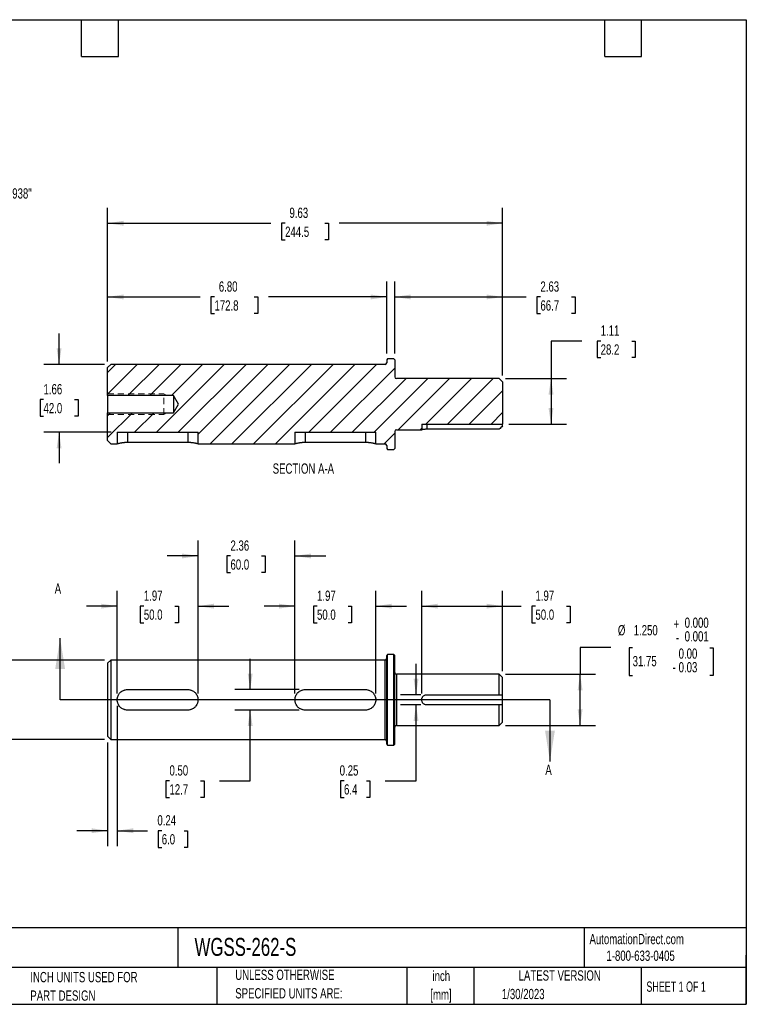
# Model space of a CAD drawing. Header units: inches. Extents: x 0.7 to 32.2, y 0.7 to 24.8.
# Tile 2 of 2: x 14.5 to 32.2, y 0.7 to 24.8. Entities that reach past the tile are written whole.
import ezdxf

# ---------------------------------------------------------------- set-up
doc = ezdxf.new("R2010")
doc.units = ezdxf.units.IN
doc.header["$LTSCALE"] = 3
doc.header["$MEASUREMENT"] = 0
doc.linetypes.add('HIDDEN', pattern=[0.075, 0.05, -0.025])
doc.layers.add('DIMENSIONS', color=140, linetype='Continuous', lineweight=25)
doc.layers.add('TEXT', color=140, linetype='Continuous', lineweight=25)
doc.layers.add('HATCH', color=6, linetype='Continuous')
doc.styles.add('SLDTEXTSTYLE0', font='TXT', dxfattribs={"width": 0.7})
doc.styles.add('SLDTEXTSTYLE1', font='TXT', dxfattribs={"width": 0.65})
doc.dimstyles.new('SLDDIMSTYLE2', dxfattribs={"dimtxt": 0.254883, "dimasz": 0.39, "dimexe": 0, "dimexo": 0.0625, "dimgap": 0.063721, "dimtad": 0, "dimtih": 1, "dimtoh": 1, "dimrnd": 1e-09, "dimdsep": 46, "dimtxsty": 'SLDTEXTSTYLE0', "dimsah": 1, "dimcen": 0.09, "dimadec": 0, "dimazin": 2, "dimtfac": 1, "dimtmove": 0, "dimatfit": 0, "dimfxl": 0, "dimfrac": 2, "dimtolj": 1, "dimtzin": 12, "dimarcsym": 0})
doc.dimstyles.new('SLDDIMSTYLE3', dxfattribs={"dimtxt": 0.254883, "dimasz": 0.39, "dimexe": 0, "dimexo": 0.0625, "dimgap": 0.063721, "dimtad": 0, "dimtih": 1, "dimtoh": 1, "dimrnd": 1e-09, "dimzin": 12, "dimdsep": 46, "dimtxsty": 'SLDTEXTSTYLE0', "dimsah": 1, "dimcen": 0.09, "dimadec": 0, "dimazin": 3, "dimtfac": 1, "dimtmove": 0, "dimatfit": 0, "dimfxl": 0, "dimfrac": 2, "dimtolj": 1, "dimtzin": 12, "dimarcsym": 0})
doc.dimstyles.new('SLDDIMSTYLE4', dxfattribs={"dimtxt": 0.254883, "dimasz": 0.39, "dimexe": 0, "dimexo": 0.0625, "dimgap": 0.063721, "dimtad": 0, "dimtih": 1, "dimtoh": 1, "dimrnd": 1e-09, "dimzin": 0, "dimdsep": 46, "dimtxsty": 'SLDTEXTSTYLE0', "dimsah": 1, "dimcen": 0.09, "dimadec": 0, "dimazin": 0, "dimtfac": 1, "dimtmove": 0, "dimatfit": 0, "dimfxl": 0, "dimfrac": 2, "dimtolj": 1, "dimtzin": 12, "dimarcsym": 0})
doc.dimstyles.new('SLDDIMSTYLE5', dxfattribs={"dimtxt": 0.254883, "dimasz": 0.39, "dimexe": 0, "dimexo": 0.0625, "dimgap": 0.063721, "dimtad": 0, "dimtih": 1, "dimtoh": 1, "dimrnd": 1e-09, "dimzin": 12, "dimdsep": 46, "dimtxsty": 'SLDTEXTSTYLE0', "dimsah": 1, "dimcen": 0.09, "dimadec": 0, "dimazin": 3, "dimtfac": 1, "dimtofl": 0, "dimtmove": 0, "dimatfit": 3, "dimfxl": 0, "dimfrac": 2, "dimtolj": 1, "dimtzin": 12, "dimarcsym": 0})
doc.dimstyles.new('SLDDIMSTYLE6', dxfattribs={"dimtxt": 0.254883, "dimasz": 0.39, "dimexe": 0, "dimexo": 0.0625, "dimgap": 0.063721, "dimtad": 0, "dimtih": 1, "dimtoh": 1, "dimdec": 3, "dimrnd": 1e-09, "dimzin": 12, "dimdsep": 46, "dimtxsty": 'SLDTEXTSTYLE0', "dimsah": 1, "dimcen": 0.09, "dimadec": 0, "dimazin": 3, "dimtol": 1, "dimtm": 0.001, "dimtfac": 1, "dimtdec": 3, "dimtofl": 0, "dimtmove": 0, "dimatfit": 3, "dimfxl": 0, "dimfrac": 2, "dimtolj": 1, "dimtzin": 0, "dimarcsym": 0})
doc.dimstyles.new('SLDDIMSTYLE7', dxfattribs={"dimtxt": 0.254883, "dimasz": 0.39, "dimexe": 0, "dimexo": 0.0625, "dimgap": 0.063721, "dimtad": 0, "dimtih": 1, "dimtoh": 1, "dimdec": 3, "dimrnd": 1e-09, "dimzin": 4, "dimdsep": 46, "dimtxsty": 'SLDTEXTSTYLE0', "dimsah": 1, "dimcen": 0.09, "dimadec": 0, "dimazin": 1, "dimtol": 1, "dimtm": 0.001, "dimtfac": 1, "dimtdec": 3, "dimtofl": 0, "dimtmove": 0, "dimatfit": 3, "dimfxl": 0, "dimfrac": 2, "dimtolj": 1, "dimtzin": 0, "dimarcsym": 0})
doc.dimstyles.new('SLDDIMSTYLE9', dxfattribs={"dimtxt": 0.254883, "dimasz": 0.39, "dimexe": 0, "dimexo": 0.0625, "dimgap": 0.063721, "dimtad": 0, "dimtih": 1, "dimtoh": 1, "dimrnd": 1e-09, "dimzin": 4, "dimdsep": 46, "dimtxsty": 'SLDTEXTSTYLE0', "dimsah": 1, "dimcen": 0.09, "dimadec": 0, "dimazin": 1, "dimtfac": 1, "dimtofl": 0, "dimtmove": 0, "dimatfit": 3, "dimfxl": 0, "dimfrac": 2, "dimtolj": 1, "dimtzin": 12, "dimarcsym": 0})

# ---------------------------------------------------------------- blocks, each defined once
blk = doc.blocks.new('SW_NOTE_0')
at = {"layer": 'TEXT', "color": 0, "char_height": 0.25, "attachment_point": 2, "style": 'SLDTEXTSTYLE0'}
for s, insert in [('inch', (0.375, 0.322)), ('[mm]', (0.367, -0.129))]:
    blk.add_mtext(s, dxfattribs=dict(at, insert=insert))
blk = doc.blocks.new('SW_NOTE_0_1')
at = {"layer": 'TEXT', "color": 0, "char_height": 0.25, "attachment_point": 1, "style": 'SLDTEXTSTYLE0'}
for s, insert in [('UNLESS OTHERWISE', (0, 0.322)), ('SPECIFIED UNITS ARE:', (0, -0.129))]:
    blk.add_mtext(s, dxfattribs=dict(at, insert=insert))
blk = doc.blocks.new('SW_NOTE_0_5')
at = {"layer": 'TEXT', "color": 0, "char_height": 0.25, "attachment_point": 1, "style": 'SLDTEXTSTYLE0'}
for s, insert in [('INCH UNITS USED FOR', (0, 0.322)), ('PART DESIGN', (0, -0.129))]:
    blk.add_mtext(s, dxfattribs=dict(at, insert=insert))
blk = doc.blocks.new('_D_2')
at = {"layer": 'DIMENSIONS'}
for p, q in [((16.92, 8.022), (16.92, 4.606)), ((16.684, 7.132), (16.684, 4.606)), ((16.684, 4.981), (15.934, 4.981)), ((16.92, 4.981), (17.66, 4.981)), ((18.005, 4.981), (17.92, 4.981)), ((17.92, 4.981), (17.92, 4.576)), ((18.551, 4.981), (18.636, 4.981)), ((18.636, 4.981), (18.636, 4.576)), ((17.92, 4.576), (18.005, 4.576)), ((18.636, 4.576), (18.551, 4.576))]:
    blk.add_line(p, q, dxfattribs=at)
for points in [[(16.684, 4.981), (16.294, 5.041), (16.294, 4.921)], [(16.92, 4.981), (17.31, 4.921), (17.31, 5.041)]]:
    blk.add_solid(points, dxfattribs=at)
at = {"layer": 'DIMENSIONS', "char_height": 0.25, "attachment_point": 1, "style": 'SLDTEXTSTYLE0'}
for s, insert in [('0.24', (17.899, 5.36)), ('6.0', (18.005, 4.898))]:
    blk.add_mtext(s, dxfattribs=dict(at, insert=insert))
blk = doc.blocks.new('_D_3')
at = {"layer": 'DIMENSIONS'}
for p, q in [((16.92, 8.322), (16.92, 10.83)), ((18.889, 8.322), (18.889, 10.83)), ((16.92, 10.455), (16.17, 10.455)), ((17.569, 10.455), (17.483, 10.455)), ((17.483, 10.455), (17.483, 10.05)), ((18.326, 10.455), (18.412, 10.455)), ((18.412, 10.455), (18.412, 10.05)), ((18.889, 10.455), (19.639, 10.455)), ((17.483, 10.05), (17.569, 10.05)), ((18.412, 10.05), (18.326, 10.05))]:
    blk.add_line(p, q, dxfattribs=at)
for points in [[(16.92, 10.455), (16.53, 10.515), (16.53, 10.395)], [(18.889, 10.455), (19.279, 10.395), (19.279, 10.515)]]:
    blk.add_solid(points, dxfattribs=at)
at = {"layer": 'DIMENSIONS', "char_height": 0.25, "attachment_point": 1, "style": 'SLDTEXTSTYLE0'}
for s, insert in [('1.97', (17.569, 10.835)), ('50.0', (17.569, 10.373))]:
    blk.add_mtext(s, dxfattribs=dict(at, insert=insert))
blk = doc.blocks.new('_D_4')
at = {"layer": 'DIMENSIONS'}
for p, q in [((18.889, 8.322), (18.889, 12.053)), ((21.251, 8.322), (21.251, 12.053)), ((18.889, 11.678), (18.139, 11.678)), ((19.68, 11.678), (19.595, 11.678)), ((19.595, 11.678), (19.595, 11.272)), ((20.438, 11.678), (20.523, 11.678)), ((20.523, 11.678), (20.523, 11.272)), ((21.251, 11.678), (22.001, 11.678)), ((19.595, 11.272), (19.68, 11.272)), ((20.523, 11.272), (20.438, 11.272))]:
    blk.add_line(p, q, dxfattribs=at)
for points in [[(18.889, 11.678), (18.499, 11.738), (18.499, 11.618)], [(21.251, 11.678), (21.641, 11.618), (21.641, 11.738)]]:
    blk.add_solid(points, dxfattribs=at)
at = {"layer": 'DIMENSIONS', "char_height": 0.25, "attachment_point": 1, "style": 'SLDTEXTSTYLE0'}
for s, insert in [('2.36', (19.68, 12.057)), ('60.0', (19.68, 11.595))]:
    blk.add_mtext(s, dxfattribs=dict(at, insert=insert))
blk = doc.blocks.new('_D_5')
at = {"layer": 'DIMENSIONS'}
for p, q in [((21.251, 8.322), (21.251, 10.83)), ((23.22, 8.322), (23.22, 10.83)), ((21.251, 10.455), (20.501, 10.455)), ((21.789, 10.455), (21.703, 10.455)), ((21.703, 10.455), (21.703, 10.05)), ((22.546, 10.455), (22.632, 10.455)), ((22.632, 10.455), (22.632, 10.05)), ((23.22, 10.455), (23.97, 10.455)), ((21.703, 10.05), (21.789, 10.05)), ((22.632, 10.05), (22.546, 10.05))]:
    blk.add_line(p, q, dxfattribs=at)
for points in [[(21.251, 10.455), (20.861, 10.515), (20.861, 10.395)], [(23.22, 10.455), (23.61, 10.395), (23.61, 10.515)]]:
    blk.add_solid(points, dxfattribs=at)
at = {"layer": 'DIMENSIONS', "char_height": 0.25, "attachment_point": 1, "style": 'SLDTEXTSTYLE0'}
for s, insert in [('1.97', (21.789, 10.835)), ('50.0', (21.789, 10.373))]:
    blk.add_mtext(s, dxfattribs=dict(at, insert=insert))
blk = doc.blocks.new('_D_6')
at = {"layer": 'DIMENSIONS'}
for p, q in [((20.16, 8.422), (20.16, 9.172)), ((21.351, 8.422), (19.785, 8.422)), ((21.351, 7.922), (19.785, 7.922)), ((20.16, 6.196), (20.16, 7.922)), ((18.193, 6.196), (18.107, 6.196)), ((18.107, 6.196), (18.107, 5.791)), ((18.95, 6.196), (19.036, 6.196)), ((19.036, 6.196), (19.036, 5.791)), ((19.41, 6.196), (20.16, 6.196)), ((18.107, 5.791), (18.193, 5.791)), ((19.036, 5.791), (18.95, 5.791))]:
    blk.add_line(p, q, dxfattribs=at)
for points in [[(20.16, 8.422), (20.22, 8.812), (20.1, 8.812)], [(20.16, 7.922), (20.1, 7.532), (20.22, 7.532)]]:
    blk.add_solid(points, dxfattribs=at)
at = {"layer": 'DIMENSIONS', "char_height": 0.25, "attachment_point": 1, "style": 'SLDTEXTSTYLE0'}
for s, insert in [('0.50', (18.193, 6.576)), ('12.7', (18.193, 6.114))]:
    blk.add_mtext(s, dxfattribs=dict(at, insert=insert))
blk = doc.blocks.new('_D_7')
at = {"layer": 'DIMENSIONS'}
for p, q in [((24.202, 8.297), (24.202, 9.047)), ((24.317, 8.297), (23.827, 8.297)), ((24.317, 8.047), (23.827, 8.047)), ((24.202, 6.196), (24.202, 8.047)), ((22.447, 6.196), (22.362, 6.196)), ((22.362, 6.196), (22.362, 5.791)), ((22.993, 6.196), (23.078, 6.196)), ((23.078, 6.196), (23.078, 5.791)), ((23.452, 6.196), (24.202, 6.196)), ((22.362, 5.791), (22.447, 5.791)), ((23.078, 5.791), (22.993, 5.791))]:
    blk.add_line(p, q, dxfattribs=at)
for points in [[(24.202, 8.297), (24.262, 8.687), (24.142, 8.687)], [(24.202, 8.047), (24.142, 7.657), (24.262, 7.657)]]:
    blk.add_solid(points, dxfattribs=at)
at = {"layer": 'DIMENSIONS', "char_height": 0.25, "attachment_point": 1, "style": 'SLDTEXTSTYLE0'}
for s, insert in [('0.25', (22.341, 6.576)), ('6.4', (22.447, 6.114))]:
    blk.add_mtext(s, dxfattribs=dict(at, insert=insert))
blk = doc.blocks.new('_D_8')
at = {"layer": 'DIMENSIONS'}
for p, q in [((24.342, 8.322), (24.342, 10.83)), ((26.31, 8.868), (26.31, 10.83)), ((24.342, 10.455), (26.31, 10.455)), ((26.31, 10.455), (26.767, 10.455)), ((27.112, 10.455), (27.027, 10.455)), ((27.027, 10.455), (27.027, 10.05)), ((27.87, 10.455), (27.955, 10.455)), ((27.955, 10.455), (27.955, 10.05)), ((27.027, 10.05), (27.112, 10.05)), ((27.955, 10.05), (27.87, 10.05))]:
    blk.add_line(p, q, dxfattribs=at)
for points in [[(24.342, 10.455), (24.732, 10.395), (24.732, 10.515)], [(26.31, 10.455), (25.92, 10.515), (25.92, 10.395)]]:
    blk.add_solid(points, dxfattribs=at)
at = {"layer": 'DIMENSIONS', "char_height": 0.25, "attachment_point": 1, "style": 'SLDTEXTSTYLE0'}
for s, insert in [('1.97', (27.112, 10.835)), ('50.0', (27.112, 10.373))]:
    blk.add_mtext(s, dxfattribs=dict(at, insert=insert))
blk = doc.blocks.new('_D_9')
at = {"layer": 'DIMENSIONS'}
for p, q in [((16.613, 9.141), (13.711, 9.141)), ((14.086, 7.203), (14.086, 9.141)), ((16.613, 7.203), (13.711, 7.203)), ((14.086, 5.889), (14.086, 7.203)), ((10.927, 5.874), (10.841, 5.874)), ((10.841, 5.874), (10.841, 5.207)), ((12.805, 5.874), (12.891, 5.874)), ((12.891, 5.874), (12.891, 5.207)), ((13.336, 5.889), (14.086, 5.889)), ((10.841, 5.207), (10.927, 5.207)), ((12.891, 5.207), (12.805, 5.207))]:
    blk.add_line(p, q, dxfattribs=at)
for points in [[(14.086, 9.141), (14.026, 8.751), (14.146, 8.751)], [(14.086, 7.203), (14.146, 7.593), (14.026, 7.593)]]:
    blk.add_solid(points, dxfattribs=at)
at = {"layer": 'DIMENSIONS', "char_height": 0.25, "attachment_point": 1, "style": 'SLDTEXTSTYLE0'}
for s, insert in [('+', (11.922, 6.586)), ('0.000', (12.195, 6.616)), ('%%c', (10.568, 6.432)), ('1.937', (10.953, 6.432)), ('0.001', (12.195, 6.283)), ('-', (11.983, 6.253)), ('0.00', (12.048, 5.863)), ('49.21', (10.927, 5.679)), ('0.03', (12.048, 5.529)), ('-', (11.896, 5.529))]:
    blk.add_mtext(s, dxfattribs=dict(at, insert=insert))
blk = doc.blocks.new('_D_10')
at = {"layer": 'DIMENSIONS'}
for p, q in [((28.95, 9.45), (28.2, 9.45)), ((28.2, 9.45), (28.2, 8.797)), ((29.48, 9.435), (29.395, 9.435)), ((29.395, 9.435), (29.395, 8.768)), ((31.359, 9.435), (31.444, 9.435)), ((31.444, 9.435), (31.444, 8.768)), ((26.381, 8.797), (28.575, 8.797)), ((28.2, 7.547), (28.2, 8.797)), ((29.395, 8.768), (29.48, 8.768)), ((31.444, 8.768), (31.359, 8.768)), ((26.381, 7.547), (28.575, 7.547))]:
    blk.add_line(p, q, dxfattribs=at)
for points in [[(28.2, 8.797), (28.14, 8.407), (28.26, 8.407)], [(28.2, 7.547), (28.26, 7.937), (28.14, 7.937)]]:
    blk.add_solid(points, dxfattribs=at)
at = {"layer": 'DIMENSIONS', "char_height": 0.25, "attachment_point": 1, "style": 'SLDTEXTSTYLE0'}
for s, insert in [('+', (30.475, 10.148)), ('0.000', (30.748, 10.177)), ('%%c', (29.121, 9.993)), ('1.250', (29.506, 9.993)), ('0.001', (30.748, 9.844)), ('-', (30.536, 9.814)), ('0.00', (30.601, 9.424)), ('31.75', (29.48, 9.24)), ('-', (30.45, 9.091)), ('0.03', (30.601, 9.091))]:
    blk.add_mtext(s, dxfattribs=dict(at, insert=insert))
blk = doc.blocks.new('SW_NOTE_0_6')
at = {"layer": 'TEXT', "color": 0, "char_height": 0.25, "attachment_point": 2, "style": 'SLDTEXTSTYLE0'}
for s, insert in [('0.25" X 0.25" X 1.938"', (1.911, 0.295)), ('KEY', (1.978, -0.157))]:
    blk.add_mtext(s, dxfattribs=dict(at, insert=insert))
blk = doc.blocks.new('_D_11')
at = {"layer": 'DIMENSIONS'}
for p, q in [((15.503, 16.348), (15.503, 17.098)), ((16.613, 16.348), (15.128, 16.348)), ((15.124, 15.489), (15.039, 15.489)), ((15.039, 15.489), (15.039, 15.084)), ((15.882, 15.489), (15.967, 15.489)), ((15.967, 15.489), (15.967, 15.084)), ((15.039, 15.084), (15.124, 15.084)), ((15.967, 15.084), (15.882, 15.084)), ((16.77, 14.693), (15.128, 14.693)), ((15.503, 14.693), (15.503, 13.943))]:
    blk.add_line(p, q, dxfattribs=at)
for points in [[(15.503, 16.348), (15.563, 16.738), (15.443, 16.738)], [(15.503, 14.693), (15.443, 14.303), (15.563, 14.303)]]:
    blk.add_solid(points, dxfattribs=at)
at = {"layer": 'DIMENSIONS', "char_height": 0.25, "attachment_point": 1, "style": 'SLDTEXTSTYLE0'}
for s, insert in [('1.66', (15.124, 15.869)), ('42.0', (15.124, 15.407))]:
    blk.add_mtext(s, dxfattribs=dict(at, insert=insert))
blk = doc.blocks.new('_D_12')
at = {"layer": 'DIMENSIONS'}
for p, q in [((28.241, 16.918), (27.491, 16.918)), ((27.491, 16.918), (27.491, 16.004)), ((28.701, 16.918), (28.615, 16.918)), ((28.615, 16.918), (28.615, 16.513)), ((29.458, 16.918), (29.544, 16.918)), ((29.544, 16.918), (29.544, 16.513)), ((28.615, 16.513), (28.701, 16.513)), ((29.544, 16.513), (29.458, 16.513)), ((26.381, 16.004), (27.866, 16.004)), ((27.491, 16.004), (27.491, 14.892)), ((26.46, 14.892), (27.866, 14.892))]:
    blk.add_line(p, q, dxfattribs=at)
for points in [[(27.491, 16.004), (27.431, 15.614), (27.551, 15.614)], [(27.491, 14.892), (27.551, 15.282), (27.431, 15.282)]]:
    blk.add_solid(points, dxfattribs=at)
at = {"layer": 'DIMENSIONS', "char_height": 0.25, "attachment_point": 1, "style": 'SLDTEXTSTYLE0'}
for s, insert in [('1.11', (28.701, 17.298)), ('28.2', (28.701, 16.836))]:
    blk.add_mtext(s, dxfattribs=dict(at, insert=insert))
blk = doc.blocks.new('_D_13')
at = {"layer": 'DIMENSIONS'}
for p, q in [((16.684, 16.419), (16.684, 18.367)), ((23.487, 16.612), (23.487, 18.367)), ((16.684, 17.992), (18.944, 17.992)), ((19.29, 17.992), (19.204, 17.992)), ((19.204, 17.992), (19.204, 17.587)), ((20.259, 17.992), (20.345, 17.992)), ((20.345, 17.992), (20.345, 17.587)), ((23.487, 17.992), (20.605, 17.992)), ((19.204, 17.587), (19.29, 17.587)), ((20.345, 17.587), (20.259, 17.587))]:
    blk.add_line(p, q, dxfattribs=at)
for points in [[(16.684, 17.992), (17.074, 17.932), (17.074, 18.052)], [(23.487, 17.992), (23.097, 18.052), (23.097, 17.932)]]:
    blk.add_solid(points, dxfattribs=at)
at = {"layer": 'DIMENSIONS', "char_height": 0.25, "attachment_point": 1, "style": 'SLDTEXTSTYLE0'}
for s, insert in [('6.80', (19.396, 18.371)), ('172.8', (19.29, 17.909))]:
    blk.add_mtext(s, dxfattribs=dict(at, insert=insert))
blk = doc.blocks.new('_D_14')
at = {"layer": 'DIMENSIONS'}
for p, q in [((23.684, 16.612), (23.684, 18.367)), ((26.31, 16.075), (26.31, 18.367)), ((23.684, 17.992), (26.31, 17.992)), ((26.31, 17.992), (26.887, 17.992)), ((27.233, 17.992), (27.147, 17.992)), ((27.147, 17.992), (27.147, 17.587)), ((27.99, 17.992), (28.076, 17.992)), ((28.076, 17.992), (28.076, 17.587)), ((27.147, 17.587), (27.233, 17.587)), ((28.076, 17.587), (27.99, 17.587))]:
    blk.add_line(p, q, dxfattribs=at)
for points in [[(23.684, 17.992), (24.074, 17.932), (24.074, 18.052)], [(26.31, 17.992), (25.92, 18.052), (25.92, 17.932)]]:
    blk.add_solid(points, dxfattribs=at)
at = {"layer": 'DIMENSIONS', "char_height": 0.25, "attachment_point": 1, "style": 'SLDTEXTSTYLE0'}
for s, insert in [('2.63', (27.233, 18.371)), ('66.7', (27.233, 17.909))]:
    blk.add_mtext(s, dxfattribs=dict(at, insert=insert))
blk = doc.blocks.new('_D_15')
at = {"layer": 'DIMENSIONS'}
for p, q in [((16.684, 16.419), (16.684, 20.163)), ((26.31, 16.075), (26.31, 20.163)), ((16.684, 19.788), (20.667, 19.788)), ((21.012, 19.788), (20.927, 19.788)), ((20.927, 19.788), (20.927, 19.383)), ((21.982, 19.788), (22.067, 19.788)), ((22.067, 19.788), (22.067, 19.383)), ((26.31, 19.788), (22.327, 19.788)), ((20.927, 19.383), (21.012, 19.383)), ((22.067, 19.383), (21.982, 19.383))]:
    blk.add_line(p, q, dxfattribs=at)
for points in [[(16.684, 19.788), (17.074, 19.728), (17.074, 19.848)], [(26.31, 19.788), (25.92, 19.848), (25.92, 19.728)]]:
    blk.add_solid(points, dxfattribs=at)
at = {"layer": 'DIMENSIONS', "char_height": 0.25, "attachment_point": 1, "style": 'SLDTEXTSTYLE0'}
for s, insert in [('9.63', (21.118, 20.168)), ('244.5', (21.012, 19.706))]:
    blk.add_mtext(s, dxfattribs=dict(at, insert=insert))

msp = doc.modelspace()

# ---------------------------------------------------------------- hatches: boundary and pattern name
at = {"layer": 'HATCH'}
h = msp.add_hatch(dxfattribs=at)
h.set_pattern_fill('ANSI31', color=256, scale=3, style=0)
edge = h.paths.add_edge_path(flags=0)
edge.add_line((23.6644, 16.4813), (23.5069, 16.4813))
edge.add_line((23.5069, 16.4813), (23.4873, 16.4616))
edge.add_line((23.4873, 16.4616), (23.4873, 16.387))
edge.add_arc((23.4479, 16.387), 0.0394, 270, 360, ccw=False)
edge.add_line((23.4479, 16.3477), (16.7628, 16.3477))
edge.add_line((16.7628, 16.3477), (16.6841, 16.2689))
edge.add_line((16.6841, 16.2689), (16.6841, 15.5899))
edge.add_line((16.6841, 15.5899), (18.2898, 15.5899))
edge.add_line((18.2898, 15.5899), (18.4166, 15.379))
edge.add_line((18.4166, 15.379), (18.2898, 15.168))
edge.add_line((18.2898, 15.168), (16.6841, 15.168))
edge.add_line((16.6841, 15.168), (16.6841, 14.489))
edge.add_line((16.6841, 14.489), (16.7628, 14.4103))
edge.add_line((16.7628, 14.4103), (16.9203, 14.4103))
edge.add_line((16.9203, 14.4103), (16.9203, 14.6926))
edge.add_line((16.9203, 14.6926), (18.8888, 14.6926))
edge.add_line((18.8888, 14.6926), (18.8888, 14.4103))
edge.add_line((18.8888, 14.4103), (21.251, 14.4103))
edge.add_line((21.251, 14.4103), (21.251, 14.6926))
edge.add_line((21.251, 14.6926), (23.2195, 14.6926))
edge.add_line((23.2195, 14.6926), (23.2195, 14.4103))
edge.add_line((23.2195, 14.4103), (23.4479, 14.4103))
edge.add_arc((23.4479, 14.3709), 0.0394, 0, 90, ccw=False)
edge.add_line((23.4873, 14.3709), (23.4873, 14.2963))
edge.add_line((23.4873, 14.2963), (23.5069, 14.2766))
edge.add_line((23.5069, 14.2766), (23.6644, 14.2766))
edge.add_line((23.6644, 14.2766), (23.6841, 14.2963))
edge.add_line((23.6841, 14.2963), (23.6841, 14.7146))
edge.add_arc((23.7235, 14.7146), 0.0394, 90, 180, ccw=False)
edge.add_line((23.7235, 14.754), (24.3416, 14.754))
edge.add_line((24.3416, 14.754), (24.3416, 14.8922))
edge.add_line((24.3416, 14.8922), (26.3101, 14.8922))
edge.add_line((26.3101, 14.8922), (26.3101, 15.9252))
edge.add_line((26.3101, 15.9252), (26.2314, 16.004))
edge.add_line((26.2314, 16.004), (23.7235, 16.004))
edge.add_arc((23.7235, 16.0433), 0.0394, 180, 270, ccw=False)
edge.add_line((23.6841, 16.0433), (23.6841, 16.4616))
edge.add_line((23.6841, 16.4616), (23.6644, 16.4813))

# ---------------------------------------------------------------- linework, layer by layer
for p, q in [((16.7628, 16.3477), (16.6841, 16.2689)), ((23.4479, 16.3477), (16.7628, 16.3477)), ((23.5069, 16.4813), (23.4873, 16.4616)), ((23.4873, 16.4616), (23.4873, 16.387)), ((23.6644, 16.4813), (23.5069, 16.4813)), ((23.6841, 16.4616), (23.6644, 16.4813)), ((23.6841, 16.4616), (23.6841, 16.0433)), ((16.6841, 15.5899), (16.6841, 16.2689)), ((26.2314, 16.004), (23.7235, 16.004)), ((26.3101, 15.9252), (26.2314, 16.004)), ((26.3101, 15.9252), (26.3101, 14.8922)), ((18.2898, 15.5899), (16.6841, 15.5899)), ((16.6841, 15.5899), (16.6841, 15.168)), ((18.4166, 15.379), (18.2898, 15.5899)), ((18.2898, 15.5899), (18.2898, 15.168)), ((18.2898, 15.168), (18.4166, 15.379)), ((16.6841, 14.489), (16.6841, 15.168)), ((16.6841, 15.168), (18.2898, 15.168)), ((24.3416, 14.8922), (24.3416, 14.754)), ((24.3416, 14.8922), (26.3101, 14.8922)), ((24.4666, 14.8922), (24.4666, 14.7666)), ((26.3101, 14.8472), (26.3101, 14.8922)), ((16.9203, 14.6926), (16.9203, 14.4103)), ((16.9203, 14.6926), (18.8888, 14.6926)), ((17.1703, 14.6926), (17.1703, 14.4431)), ((18.6388, 14.6926), (18.6388, 14.4431)), ((18.8888, 14.4103), (18.8888, 14.6926)), ((21.251, 14.6926), (21.251, 14.4103)), ((21.251, 14.6926), (23.2195, 14.6926)), ((21.501, 14.6926), (21.501, 14.4431)), ((22.9695, 14.6926), (22.9695, 14.4431)), ((23.2195, 14.4103), (23.2195, 14.6926)), ((23.6841, 14.7146), (23.6841, 14.2963)), ((23.7235, 14.754), (24.3416, 14.754)), ((26.2314, 14.7666), (24.4666, 14.7666)), ((16.6841, 14.489), (16.7628, 14.4103)), ((16.7628, 14.4103), (16.9203, 14.4103)), ((18.6388, 14.4431), (17.1703, 14.4431)), ((18.8888, 14.4103), (21.251, 14.4103)), ((22.9695, 14.4431), (21.501, 14.4431)), ((23.2195, 14.4103), (23.4479, 14.4103)), ((23.4873, 14.3709), (23.4873, 14.2963)), ((23.4873, 14.2963), (23.5069, 14.2766)), ((23.5069, 14.2766), (23.6644, 14.2766)), ((23.6644, 14.2766), (23.6841, 14.2963)), ((16.7628, 9.1407), (16.6841, 9.0619)), ((23.4479, 9.1407), (16.7628, 9.1407)), ((16.7628, 9.1407), (16.7628, 8.172)), ((23.4479, 8.172), (23.4479, 9.1407)), ((23.5069, 9.2743), (23.4873, 9.2546)), ((23.4873, 7.0893), (23.4873, 9.2546)), ((23.6644, 9.2743), (23.5069, 9.2743)), ((23.5069, 7.0696), (23.5069, 9.2743)), ((23.6841, 9.2546), (23.6644, 9.2743)), ((23.6644, 8.172), (23.6644, 9.2743)), ((23.6841, 8.172), (23.6841, 9.2546)), ((16.6841, 9.0619), (16.6841, 7.282)), ((26.2314, 8.797), (23.7235, 8.797)), ((23.7235, 8.797), (23.7235, 8.172)), ((26.3101, 8.7182), (26.2314, 8.797)), ((26.2314, 8.297), (26.2314, 8.797)), ((26.3101, 8.297), (26.3101, 8.7182)), ((17.1703, 8.422), (18.6388, 8.422)), ((21.501, 8.422), (22.9695, 8.422)), ((16.7628, 8.172), (16.7628, 7.2033)), ((23.4479, 7.2033), (23.4479, 8.172)), ((23.6644, 7.0696), (23.6644, 8.172)), ((23.6841, 7.0893), (23.6841, 8.172)), ((23.7235, 8.172), (23.7235, 7.547)), ((24.4666, 8.297), (26.2314, 8.297)), ((26.3101, 8.047), (26.3101, 8.297)), ((18.6388, 7.922), (17.1703, 7.922)), ((22.9695, 7.922), (21.501, 7.922)), ((26.2314, 8.047), (24.4666, 8.047)), ((26.2314, 7.547), (26.2314, 8.047)), ((26.3101, 7.6257), (26.3101, 8.047)), ((23.7235, 7.547), (26.2314, 7.547)), ((26.2314, 7.547), (26.3101, 7.6257)), ((16.6841, 7.282), (16.7628, 7.2033)), ((16.7628, 7.2033), (23.4479, 7.2033)), ((23.4873, 7.0893), (23.5069, 7.0696)), ((23.5069, 7.0696), (23.6644, 7.0696)), ((23.6644, 7.0696), (23.6841, 7.0893))]:
    msp.add_line(p, q)
at = {"color": 7, "linetype": 'HIDDEN', "lineweight": 18}
for p, q in [((16.6841, 15.629), (18.0591, 15.629)), ((18.0591, 15.629), (18.1267, 15.5899)), ((18.0591, 15.129), (18.0591, 15.629)), ((16.6841, 15.129), (18.0591, 15.129)), ((18.0591, 15.129), (18.1267, 15.168))]:
    msp.add_line(p, q, dxfattribs=at)
for centre, start, end in [((23.4479, 16.387), 270, 0), ((23.7235, 16.0433), 180, 270), ((23.7235, 14.7146), 90, 180), ((23.4479, 14.3709), 0, 90), ((23.4479, 9.18), 270, 0), ((23.7235, 8.8363), 180, 270), ((23.7235, 7.5076), 90, 180), ((23.4479, 7.1639), 0, 90)]:
    msp.add_arc(centre, 0.0394, start, end)
for points, knots in [([(24.4666, 14.7666), (24.4583, 14.7666), (24.4502, 14.7664), (24.4342, 14.7658), (24.4262, 14.7653), (24.4111, 14.7641), (24.4039, 14.7634), (24.3904, 14.7619), (24.384, 14.7611), (24.3725, 14.7594), (24.3673, 14.7586), (24.3582, 14.7571), (24.3543, 14.7564), (24.3481, 14.7552), (24.3456, 14.7548), (24.3424, 14.7541), (24.3416, 14.754), (24.3416, 14.754)], [0, 0, 0, 0, 0.125, 0.125, 0.25, 0.25, 0.375, 0.375, 0.5, 0.5, 0.625, 0.625, 0.75, 0.75, 0.875, 0.875, 1, 1, 1, 1]), ([(17.1703, 14.4431), (17.1537, 14.4431), (17.1375, 14.4426), (17.1134, 14.4414), (17.1055, 14.4409), (17.0898, 14.4397), (17.082, 14.439), (17.0593, 14.4366), (17.045, 14.4348), (17.0246, 14.4318), (17.018, 14.4308), (17.0054, 14.4287), (16.9993, 14.4276), (16.9821, 14.4244), (16.9718, 14.4223), (16.9535, 14.4183), (16.9458, 14.4165), (16.9364, 14.4143), (16.9337, 14.4136), (16.9289, 14.4124), (16.9268, 14.4119), (16.922, 14.4107), (16.9203, 14.4103), (16.9203, 14.4103)], [0, 0, 0, 0, 0.125, 0.125, 0.1875, 0.1875, 0.25, 0.25, 0.375, 0.375, 0.4375, 0.4375, 0.5, 0.5, 0.625, 0.625, 0.75, 0.75, 0.8125, 0.8125, 0.875, 0.875, 1, 1, 1, 1]), ([(18.8888, 14.4103), (18.8888, 14.4103), (18.8872, 14.4107), (18.8824, 14.4119), (18.8804, 14.4124), (18.8756, 14.4136), (18.8728, 14.4143), (18.8634, 14.4165), (18.8557, 14.4183), (18.8421, 14.4213), (18.8372, 14.4223), (18.8268, 14.4244), (18.8214, 14.4255), (18.8042, 14.4287), (18.7917, 14.4308), (18.7644, 14.4348), (18.75, 14.4366), (18.7274, 14.4389), (18.7198, 14.4396), (18.7041, 14.4408), (18.6961, 14.4414), (18.6718, 14.4426), (18.6554, 14.4431), (18.6388, 14.4431)], [0, 0, 0, 0, 0.125, 0.125, 0.1875, 0.1875, 0.25, 0.25, 0.375, 0.375, 0.4375, 0.4375, 0.5, 0.5, 0.625, 0.625, 0.75, 0.75, 0.8125, 0.8125, 0.875, 0.875, 1, 1, 1, 1]), ([(21.501, 14.4431), (21.4845, 14.4431), (21.4682, 14.4426), (21.4441, 14.4414), (21.4362, 14.4409), (21.4205, 14.4397), (21.4127, 14.439), (21.39, 14.4366), (21.3757, 14.4348), (21.3553, 14.4318), (21.3487, 14.4308), (21.3361, 14.4287), (21.3301, 14.4276), (21.3128, 14.4244), (21.3025, 14.4223), (21.2842, 14.4183), (21.2765, 14.4165), (21.2671, 14.4143), (21.2644, 14.4136), (21.2596, 14.4124), (21.2575, 14.4119), (21.2527, 14.4107), (21.251, 14.4103), (21.251, 14.4103)], [0, 0, 0, 0, 0.125, 0.125, 0.1875, 0.1875, 0.25, 0.25, 0.375, 0.375, 0.4375, 0.4375, 0.5, 0.5, 0.625, 0.625, 0.75, 0.75, 0.8125, 0.8125, 0.875, 0.875, 1, 1, 1, 1]), ([(23.2195, 14.4103), (23.2195, 14.4103), (23.2179, 14.4107), (23.2131, 14.4119), (23.2111, 14.4124), (23.2063, 14.4136), (23.2035, 14.4143), (23.1941, 14.4165), (23.1864, 14.4183), (23.1729, 14.4213), (23.1679, 14.4223), (23.1576, 14.4244), (23.1521, 14.4255), (23.1349, 14.4287), (23.1224, 14.4308), (23.0951, 14.4348), (23.0807, 14.4366), (23.0581, 14.4389), (23.0505, 14.4396), (23.0348, 14.4408), (23.0268, 14.4414), (23.0025, 14.4426), (22.9861, 14.4431), (22.9695, 14.4431)], [0, 0, 0, 0, 0.125, 0.125, 0.1875, 0.1875, 0.25, 0.25, 0.375, 0.375, 0.4375, 0.4375, 0.5, 0.5, 0.625, 0.625, 0.75, 0.75, 0.8125, 0.8125, 0.875, 0.875, 1, 1, 1, 1]), ([(17.1703, 7.922), (17.1537, 7.922), (17.1375, 7.9236), (17.1134, 7.9284), (17.1055, 7.9304), (17.0898, 7.9352), (17.082, 7.938), (17.0593, 7.9474), (17.045, 7.9551), (17.0246, 7.9686), (17.018, 7.9736), (17.0054, 7.9839), (16.9993, 7.9894), (16.9821, 8.0066), (16.9718, 8.0191), (16.9535, 8.0464), (16.9458, 8.0608), (16.9364, 8.0834), (16.9337, 8.091), (16.9289, 8.1067), (16.9268, 8.1148), (16.922, 8.139), (16.9203, 8.1554), (16.9203, 8.1886), (16.922, 8.2049), (16.9268, 8.2289), (16.9287, 8.2368), (16.9335, 8.2525), (16.9363, 8.2603), (16.9457, 8.283), (16.9534, 8.2973), (16.967, 8.3177), (16.9719, 8.3243), (16.9823, 8.3369), (16.9878, 8.343), (17.005, 8.3602), (17.0175, 8.3705), (17.0448, 8.3888), (17.0592, 8.3965), (17.0817, 8.4059), (17.0894, 8.4087), (17.1051, 8.4134), (17.1131, 8.4155), (17.1374, 8.4203), (17.1537, 8.422), (17.1703, 8.422)], [0, 0, 0, 0, 0.0625, 0.0625, 0.09375, 0.09375, 0.125, 0.125, 0.1875, 0.1875, 0.21875, 0.21875, 0.25, 0.25, 0.3125, 0.3125, 0.375, 0.375, 0.40625, 0.40625, 0.4375, 0.4375, 0.5, 0.5, 0.5625, 0.5625, 0.59375, 0.59375, 0.625, 0.625, 0.6875, 0.6875, 0.71875, 0.71875, 0.75, 0.75, 0.8125, 0.8125, 0.875, 0.875, 0.90625, 0.90625, 0.9375, 0.9375, 1, 1, 1, 1]), ([(18.6388, 8.422), (18.6554, 8.422), (18.6717, 8.4203), (18.6957, 8.4155), (18.7037, 8.4136), (18.7194, 8.4088), (18.7272, 8.406), (18.7499, 8.3966), (18.7642, 8.3889), (18.7845, 8.3753), (18.7911, 8.3704), (18.8038, 8.36), (18.8098, 8.3545), (18.827, 8.3373), (18.8374, 8.3248), (18.8556, 8.2975), (18.8634, 8.2831), (18.8727, 8.2606), (18.8755, 8.2529), (18.8803, 8.2372), (18.8823, 8.2292), (18.8872, 8.2049), (18.8888, 8.1885), (18.8888, 8.1554), (18.8872, 8.1391), (18.8824, 8.1151), (18.8804, 8.1071), (18.8756, 8.0914), (18.8728, 8.0836), (18.8634, 8.0609), (18.8557, 8.0466), (18.8421, 8.0263), (18.8372, 8.0196), (18.8268, 8.007), (18.8214, 8.001), (18.8042, 7.9838), (18.7916, 7.9734), (18.7644, 7.9552), (18.75, 7.9474), (18.7274, 7.9381), (18.7198, 7.9353), (18.7041, 7.9305), (18.6961, 7.9285), (18.6718, 7.9236), (18.6554, 7.922), (18.6388, 7.922)], [0, 0, 0, 0, 0.0625, 0.0625, 0.09375, 0.09375, 0.125, 0.125, 0.1875, 0.1875, 0.21875, 0.21875, 0.25, 0.25, 0.3125, 0.3125, 0.375, 0.375, 0.40625, 0.40625, 0.4375, 0.4375, 0.5, 0.5, 0.5625, 0.5625, 0.59375, 0.59375, 0.625, 0.625, 0.6875, 0.6875, 0.71875, 0.71875, 0.75, 0.75, 0.8125, 0.8125, 0.875, 0.875, 0.90625, 0.90625, 0.9375, 0.9375, 1, 1, 1, 1]), ([(21.501, 7.922), (21.4845, 7.922), (21.4682, 7.9236), (21.4441, 7.9284), (21.4362, 7.9304), (21.4205, 7.9352), (21.4127, 7.938), (21.39, 7.9474), (21.3757, 7.9551), (21.3553, 7.9686), (21.3487, 7.9736), (21.3361, 7.9839), (21.3301, 7.9894), (21.3128, 8.0066), (21.3025, 8.0191), (21.2842, 8.0464), (21.2765, 8.0608), (21.2671, 8.0834), (21.2644, 8.091), (21.2596, 8.1067), (21.2575, 8.1148), (21.2527, 8.139), (21.251, 8.1554), (21.251, 8.1886), (21.2527, 8.2049), (21.2575, 8.2289), (21.2595, 8.2368), (21.2642, 8.2525), (21.267, 8.2603), (21.2765, 8.283), (21.2841, 8.2973), (21.2977, 8.3177), (21.3026, 8.3243), (21.313, 8.3369), (21.3185, 8.343), (21.3357, 8.3602), (21.3482, 8.3705), (21.3755, 8.3888), (21.3899, 8.3965), (21.4124, 8.4059), (21.4201, 8.4087), (21.4358, 8.4134), (21.4438, 8.4155), (21.4681, 8.4203), (21.4845, 8.422), (21.501, 8.422)], [0, 0, 0, 0, 0.0625, 0.0625, 0.09375, 0.09375, 0.125, 0.125, 0.1875, 0.1875, 0.21875, 0.21875, 0.25, 0.25, 0.3125, 0.3125, 0.375, 0.375, 0.40625, 0.40625, 0.4375, 0.4375, 0.5, 0.5, 0.5625, 0.5625, 0.59375, 0.59375, 0.625, 0.625, 0.6875, 0.6875, 0.71875, 0.71875, 0.75, 0.75, 0.8125, 0.8125, 0.875, 0.875, 0.90625, 0.90625, 0.9375, 0.9375, 1, 1, 1, 1]), ([(22.9695, 8.422), (22.9861, 8.422), (23.0024, 8.4203), (23.0264, 8.4155), (23.0344, 8.4136), (23.0501, 8.4088), (23.0579, 8.406), (23.0806, 8.3966), (23.0949, 8.3889), (23.1152, 8.3753), (23.1219, 8.3704), (23.1345, 8.36), (23.1405, 8.3545), (23.1577, 8.3373), (23.1681, 8.3248), (23.1863, 8.2975), (23.1941, 8.2831), (23.2035, 8.2606), (23.2062, 8.2529), (23.211, 8.2372), (23.213, 8.2292), (23.2179, 8.2049), (23.2195, 8.1885), (23.2195, 8.1554), (23.2179, 8.1391), (23.2131, 8.1151), (23.2111, 8.1071), (23.2063, 8.0914), (23.2035, 8.0836), (23.1941, 8.0609), (23.1864, 8.0466), (23.1729, 8.0263), (23.1679, 8.0196), (23.1576, 8.007), (23.1521, 8.001), (23.1349, 7.9838), (23.1224, 7.9734), (23.0951, 7.9552), (23.0807, 7.9474), (23.0581, 7.9381), (23.0505, 7.9353), (23.0348, 7.9305), (23.0268, 7.9285), (23.0025, 7.9236), (22.9861, 7.922), (22.9695, 7.922)], [0, 0, 0, 0, 0.0625, 0.0625, 0.09375, 0.09375, 0.125, 0.125, 0.1875, 0.1875, 0.21875, 0.21875, 0.25, 0.25, 0.3125, 0.3125, 0.375, 0.375, 0.40625, 0.40625, 0.4375, 0.4375, 0.5, 0.5, 0.5625, 0.5625, 0.59375, 0.59375, 0.625, 0.625, 0.6875, 0.6875, 0.71875, 0.71875, 0.75, 0.75, 0.8125, 0.8125, 0.875, 0.875, 0.90625, 0.90625, 0.9375, 0.9375, 1, 1, 1, 1]), ([(24.4666, 8.047), (24.4583, 8.047), (24.4502, 8.0478), (24.4342, 8.051), (24.4262, 8.0534), (24.4111, 8.0597), (24.4039, 8.0635), (24.3904, 8.0726), (24.384, 8.0778), (24.3725, 8.0893), (24.3673, 8.0956), (24.3582, 8.1092), (24.3543, 8.1165), (24.3481, 8.1315), (24.3456, 8.1394), (24.3424, 8.1555), (24.3416, 8.1637), (24.3416, 8.1802), (24.3424, 8.1884), (24.3456, 8.2044), (24.348, 8.2123), (24.3543, 8.2274), (24.3581, 8.2346), (24.3672, 8.2482), (24.3724, 8.2546), (24.3839, 8.2661), (24.3902, 8.2713), (24.4038, 8.2804), (24.4111, 8.2843), (24.4261, 8.2905), (24.434, 8.2929), (24.4501, 8.2962), (24.4583, 8.297), (24.4666, 8.297)], [0, 0, 0, 0, 0.0625, 0.0625, 0.125, 0.125, 0.1875, 0.1875, 0.25, 0.25, 0.3125, 0.3125, 0.375, 0.375, 0.4375, 0.4375, 0.5, 0.5, 0.5625, 0.5625, 0.625, 0.625, 0.6875, 0.6875, 0.75, 0.75, 0.8125, 0.8125, 0.875, 0.875, 0.9375, 0.9375, 1, 1, 1, 1])]:
    msp.add_open_spline(points, degree=3, knots=knots)
for points in [[(26.3101, 14.8472), (26.2839, 14.8203), (26.2576, 14.7934), (26.2314, 14.7666)], [(26.2314, 8.297), (26.2576, 8.297), (26.2839, 8.297), (26.3101, 8.297)], [(26.3101, 8.047), (26.2839, 8.047), (26.2576, 8.047), (26.2314, 8.047)]]:
    msp.add_open_spline(points, degree=3)
at = {"layer": 'TEXT'}
for p, q in [((0.75, 24.75), (32.25, 24.75)), ((16.05, 23.85), (16.05, 24.75)), ((16.95, 23.85), (16.95, 24.75)), ((28.8, 23.85), (28.8, 24.75)), ((29.7, 23.85), (29.7, 24.75)), ((32.25, 24.75), (32.25, 0.75)), ((16.05, 23.85), (16.95, 23.85)), ((28.8, 23.85), (29.7, 23.85)), ((27.4652, 8.172), (15.529, 8.172)), ((32.25, 2.6133), (0.75, 2.6133)), ((18.3967, 2.6133), (18.3967, 1.65)), ((28.2963, 2.6133), (28.2963, 1.65)), ((32.25, 0.75), (32.25, 1.95)), ((32.25, 1.65), (0.75, 1.65)), ((19.3441, 1.65), (19.3441, 0.75)), ((23.9792, 1.65), (23.9792, 0.75)), ((25.6077, 1.65), (25.6077, 0.75)), ((29.6869, 1.65), (29.6869, 0.75)), ((0.75, 0.75), (32.25, 0.75))]:
    msp.add_line(p, q, dxfattribs=at)
at = {"layer": 'TEXT', "linetype": 'Continuous'}
for p, q in [((15.529, 8.172), (15.529, 9.674)), ((27.4652, 8.172), (27.4652, 6.672))]:
    msp.add_line(p, q, dxfattribs=at)
at = {"layer": 'TEXT'}
for points in [[(15.529, 9.674), (15.409, 8.924), (15.649, 8.924)], [(27.4652, 6.672), (27.5852, 7.422), (27.3452, 7.422)]]:
    msp.add_solid(points, dxfattribs=at)

# ---------------------------------------------------------------- block references
for name, p in [('SW_NOTE_0_6', (11.7655, 20.3455)), ('SW_NOTE_0_5', (14.8027, 1.2164)), ('SW_NOTE_0_1', (19.7962, 1.2722)), ('SW_NOTE_0', (24.4428, 1.2442))]:
    msp.add_blockref(name, p, dxfattribs=at)

# ---------------------------------------------------------------- texts
for s, insert, char_height, attachment_point, style in [('SECTION A-A', (21.4562, 13.9335), 0.25, 2, 'SLDTEXTSTYLE0'), ('A', (15.3951, 11.0103), 0.2549, 1, 'SLDTEXTSTYLE0'), ('A', (27.3513, 6.591), 0.2549, 1, 'SLDTEXTSTYLE0'), ('AutomationDirect.com', (28.4285, 2.4657), 0.25, 1, 'SLDTEXTSTYLE0'), ('WGSS-262-S', (18.8041, 2.3682), 0.4375, 1, 'SLDTEXTSTYLE0'), ('1-800-633-0405', (28.8415, 2.0595), 0.25, 1, 'SLDTEXTSTYLE0'), ('LATEST VERSION', (27.703, 1.5784), 0.25, 2, 'SLDTEXTSTYLE0'), ('SHEET 1 OF 1', (29.8159, 1.3053), 0.25, 1, 'SLDTEXTSTYLE1'), ('1/30/2023', (26.2929, 1.1258), 0.25, 1, 'SLDTEXTSTYLE0')]:
    msp.add_mtext(s, dxfattribs=dict(at, insert=insert, char_height=char_height, attachment_point=attachment_point, style=style))

# ---------------------------------------------------------------- dimensions: what is measured, and where the dimension line sits
at = {"layer": 'DIMENSIONS'}
for base, p1, p2, angle, dimstyle, picture, middle in [((16.6841, 19.7884), (26.3101, 15.9252), (16.6841, 16.2689), 0, 'SLDDIMSTYLE5', '_D_15', (21.4971, 19.7884)), ((26.3101, 17.9919), (23.6841, 16.4616), (26.3101, 15.9252), 0, 'SLDDIMSTYLE5', '_D_14', (27.6114, 17.9919)), ((27.4912, 14.8922), (26.2314, 16.004), (26.3101, 14.8922), 90, 'SLDDIMSTYLE5', '_D_12', (27.4912, 16.9185)), ((15.503, 14.6926), (16.7628, 16.3477), (16.9203, 14.6926), 90, 'SLDDIMSTYLE3', '_D_11', (15.503, 15.4894)), ((20.1597, 7.922), (21.501, 8.422), (21.501, 7.922), 90, 'SLDDIMSTYLE4', '_D_6', (20.1597, 6.1965)), ((24.2023, 8.047), (24.4666, 8.297), (24.4666, 8.047), 90, 'SLDDIMSTYLE2', '_D_7', (24.2023, 6.1965))]:
    dim = msp.add_linear_dim(base=base, p1=p1, p2=p2, angle=angle, dimstyle=dimstyle, dxfattribs=at)
    dim.commit()
    dim.dimension.update_dxf_attribs({"geometry": picture, "text_midpoint": middle, "dimtype": 160})
for base, p1, p2, dimstyle, picture, middle in [((23.4873, 17.9919), (16.6841, 16.2689), (23.4873, 16.4616), 'SLDDIMSTYLE9', '_D_13', (19.7744, 17.9919)), ((21.251, 11.6776), (18.8888, 8.172), (21.251, 8.172), 'SLDDIMSTYLE3', '_D_4', (20.059, 11.6776)), ((18.8888, 10.4554), (16.9203, 8.172), (18.8888, 8.172), 'SLDDIMSTYLE3', '_D_3', (17.9475, 10.4554)), ((23.2195, 10.4554), (21.251, 8.172), (23.2195, 8.172), 'SLDDIMSTYLE3', '_D_5', (22.1673, 10.4554)), ((24.3416, 10.4554), (26.3101, 8.7182), (24.3416, 8.172), 'SLDDIMSTYLE5', '_D_8', (27.4912, 10.4554)), ((16.9203, 4.9808), (16.6841, 7.282), (16.9203, 8.172), 'SLDDIMSTYLE2', '_D_2', (18.278, 4.9808))]:
    dim = msp.add_linear_dim(base=base, p1=p1, p2=p2, dimstyle=dimstyle, dxfattribs=at)
    dim.commit()
    dim.dimension.update_dxf_attribs({"geometry": picture, "text_midpoint": middle, "dimtype": 160})
for base, p1, p2, dimstyle, picture, middle in [((28.1999, 8.797), (26.2314, 7.547), (26.2314, 8.797), 'SLDDIMSTYLE7', '_D_10', (28.1999, 9.4499)), ((14.0857, 9.1407), (16.7628, 7.2033), (16.7628, 9.1407), 'SLDDIMSTYLE6', '_D_9', (14.0857, 5.8885))]:
    dim = msp.add_linear_dim(base=base, p1=p1, p2=p2, angle=90, text='%%c<>', dimstyle=dimstyle, dxfattribs=at)
    dim.commit()
    dim.dimension.update_dxf_attribs({"geometry": picture, "text_midpoint": middle, "dimtype": 160})

doc.saveas('drawing.dxf')
